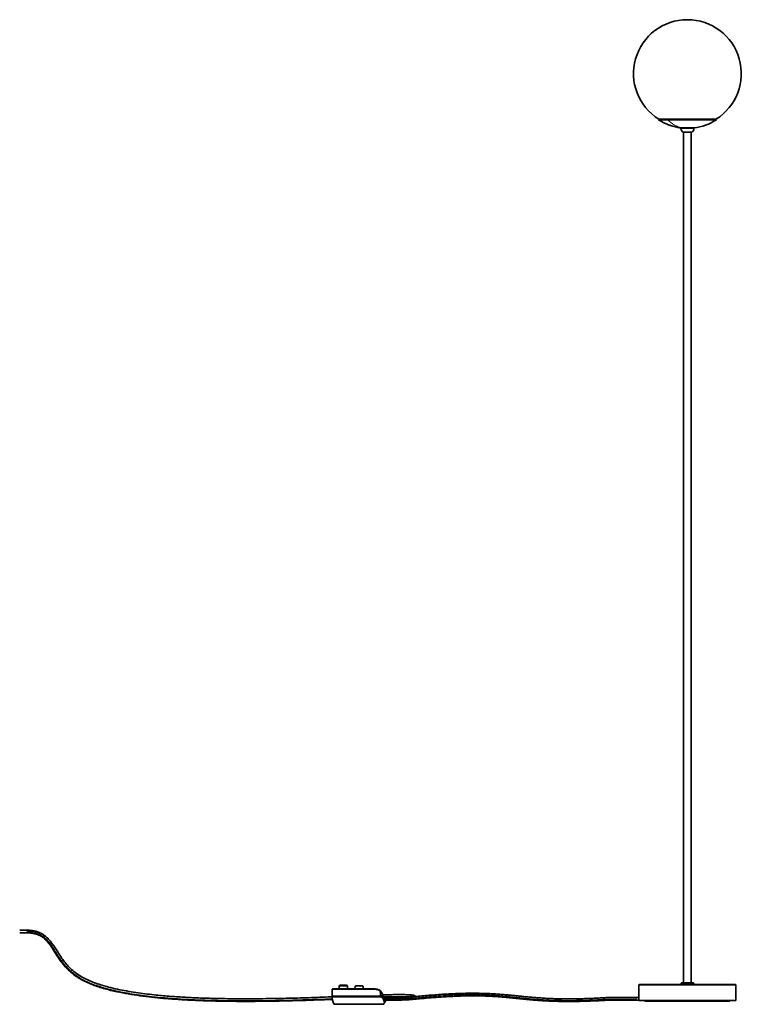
# Model space of a CAD drawing. Header units: millimetres. Extents: x 462 to 2655, y 340 to 4213.
# Tile 7 of 7: x 1316 to 2655, y 2386 to 4213. Entities that reach past the tile are written whole.
import ezdxf

# ---------------------------------------------------------------- set-up
doc = ezdxf.new("R2010")
doc.units = ezdxf.units.MM
doc.header["$LTSCALE"] = 15

msp = doc.modelspace()

# ---------------------------------------------------------------- linework, layer by layer
at = {"color": 7, "linetype": 'Continuous', "lineweight": 35}
for p, q in [((2501.9, 4028.4), (2501.3, 4027.6)), ((2518, 4027.6), (2501.3, 4027.6)), ((2518.4, 4028.4), (2501.9, 4028.4)), ((2608.9, 4027.6), (2518, 4027.6)), ((2608.4, 4028.4), (2518.4, 4028.4)), ((2608.9, 4027.6), (2608.4, 4028.4)), ((2543.1, 4012.3), (2543.1, 4011)), ((2554.8, 4012.3), (2543.1, 4012.3)), ((2548, 4004.4), (2554.9, 4004.4)), ((2548.1, 4004.3), (2548.1, 2426.1)), ((2567.1, 4012.3), (2554.8, 4012.3)), ((2554.9, 4004.4), (2562.3, 4004.4)), ((2562.1, 2426.1), (2562.1, 4004.3)), ((2567.1, 4011), (2567.1, 4012.3)), ((1330.1, 2523.5), (1316.1, 2523.5)), ((1316.1, 2518.7), (1330.1, 2518.7)), ((1895.9, 2413.8), (1895.7, 2401)), ((1909.2, 2419.7), (1909.2, 2414.8)), ((1922.2, 2421.7), (1911.2, 2421.7)), ((1925.2, 2414.8), (1916.7, 2414.8)), ((1924.2, 2414.8), (1924.2, 2419.7)), ((1938.4, 2419.5), (1938.3, 2414.8)), ((1953.3, 2414.8), (1953.2, 2419.5)), ((1975.1, 2414.6), (1975.8, 2414.5)), ((1982.6, 2412.8), (1983.2, 2412.6)), ((1984.7, 2411.7), (1983.3, 2412.5)), ((2466.1, 2423.1), (2465.1, 2422.1)), ((2465.1, 2422.1), (2465.1, 2399)), ((2555.1, 2422.1), (2465.1, 2422.1)), ((2555.1, 2423.1), (2466.1, 2423.1)), ((2543.9, 2426.1), (2543.4, 2425.6)), ((2543.4, 2425.6), (2543.4, 2423.1)), ((2543.4, 2425.6), (2555.1, 2425.6)), ((2543.9, 2426.1), (2555.1, 2426.1)), ((2555.1, 2426.1), (2566.4, 2426.1)), ((2555.1, 2425.6), (2566.9, 2425.6)), ((2644.1, 2423.1), (2555.1, 2423.1)), ((2645.1, 2422.1), (2555.1, 2422.1)), ((2566.9, 2425.6), (2566.4, 2426.1)), ((2566.9, 2423.1), (2566.9, 2425.6)), ((2645.1, 2422.1), (2644.1, 2423.1)), ((2645.1, 2393.1), (2645.1, 2422.1)), ((1985.5, 2401), (1895.7, 2401)), ((1897.5, 2401), (1897.5, 2400.1)), ((1982.6, 2400), (1982.6, 2401)), ((1985.5, 2402.7), (1985.4, 2410.5)), ((1985.5, 2401), (1985.5, 2402.7)), ((1989.8, 2404.6), (1989.8, 2404.6)), ((1992.2, 2400.8), (1991.2, 2400.8)), ((1993.5, 2396.2), (1994, 2394)), ((1994, 2394), (1994.1, 2393.6)), ((2050.8, 2400.4), (2050.8, 2400.5)), ((2465.2, 2398.5), (2460.1, 2398.5)), ((2460.1, 2393.7), (2465.2, 2393.7)), ((2465.2, 2396.1), (2465.2, 2393.1)), ((1992.1, 2392), (1993, 2392)), ((1992.6, 2389.9), (1993.4, 2389.9)), ((1993, 2393.3), (1992.7, 2392.5)), ((1992.7, 2392.5), (1992.9, 2392.5)), ((1992.7, 2389.6), (1993.3, 2389.6)), ((1993.5, 2389.8), (1993.2, 2389.8)), ((1993.3, 2389.6), (1993.2, 2389.8)), ((1993.3, 2389.6), (1993.3, 2389.8)), ((1994.6, 2391.4), (1994.1, 2393.4)), ((1994.6, 2391.4), (1994.6, 2391.2)), ((2465.2, 2393.1), (2645.1, 2393.1)), ((2476.1, 2393.1), (2476.1, 2392.1)), ((2634.1, 2392.1), (2476.1, 2392.1)), ((2634.1, 2392.1), (2634.1, 2393.1))]:
    msp.add_line(p, q, dxfattribs=at)
at = {"color": 7, "linetype": 'Continuous', "lineweight": 18}
for p, q in [((2554.8, 4011), (2543.1, 4011)), ((2567.1, 4011), (2554.8, 4011)), ((1330.1, 2521.1), (1330.1, 2523.5)), ((1330.1, 2518.7), (1330.1, 2521.1)), ((1924.2, 2419.7), (1909.2, 2419.7)), ((1953.2, 2419.5), (1938.4, 2419.5)), ((1990.6, 2402), (1991, 2400.8)), ((1991.5, 2396.4), (1990.6, 2396.4)), ((1992.5, 2396.2), (1993.5, 2396.2)), ((2460.1, 2398.5), (2460.1, 2395.6)), ((2460.1, 2395.6), (2460.1, 2393.7)), ((1899.6, 2386.6), (1991.8, 2386.6))]:
    msp.add_line(p, q, dxfattribs=at)
at = {"color": 7, "linetype": 'Continuous', "lineweight": 35, "flags": 128}
msp.add_lwpolyline([(1985.5, 2401), (1985.4, 2406.3), (1985.3, 2410.5)], dxfattribs=at)
at = {"color": 7, "linetype": 'Continuous', "lineweight": 35}
for centre, radius, start, end in [((2555.1, 4113.2), 100, 302.0464, 237.9536), ((2554.9, 4110.5), 99, 277.0258, 303.0557), ((2550.1, 4011), 6.95, 180, 252.1964), ((2560.2, 4011), 6.95, 287.8036, 0), ((1911.2, 2419.7), 2, 90, 180), ((1922.2, 2419.7), 2, 360, 90), ((1939.2, 2419.5), 0.75, 90, 179), ((1952.4, 2419.5), 0.75, 1, 90)]:
    msp.add_arc(centre, radius, start, end, dxfattribs=at)
at = {"color": 7, "linetype": 'Continuous', "lineweight": 18}
msp.add_arc((2557.7, 4067.7), 56.5, 225.3172, 258.9539, dxfattribs=at)
at = {"color": 7, "linetype": 'Continuous', "lineweight": 35}
for points, knots in [([(2501.3, 4027.6), (2502.9, 4026.6), (2505.9, 4024.7), (2510.2, 4022.4), (2514, 4020.5), (2517.3, 4019.1), (2520, 4018.1), (2522.7, 4017.1), (2526.1, 4015.9), (2530.6, 4014.6), (2536.1, 4013.4), (2540.6, 4012.5), (2543.2, 4012.3), (2543.5, 4012.3)], [0, 0, 0, 0, 0.123724, 0.232465, 0.325875, 0.40373, 0.465898, 0.518008, 0.598462, 0.701731, 0.827632, 0.975771, 1, 1, 1, 1]), ([(1895.7, 2399.9), (1893.4, 2399.8), (1884.2, 2399.5), (1868, 2398.9), (1847.2, 2398.2), (1826.3, 2397.6), (1798, 2396.9), (1762.1, 2396.4), (1718.8, 2396.2), (1680.7, 2396.8), (1648, 2397.8), (1620.6, 2399.2), (1593.2, 2401), (1569.1, 2403.2), (1548.6, 2405.6), (1531.5, 2407.9), (1514.5, 2410.7), (1497.5, 2414), (1482.4, 2417.6), (1469.1, 2421.3), (1457.7, 2425.1), (1446.5, 2429.4), (1435.8, 2434.3), (1425.8, 2440.1), (1416.5, 2446.9), (1408, 2454.7), (1400.7, 2462.9), (1394.5, 2471.2), (1389.2, 2479.2), (1384.2, 2487.1), (1379.3, 2494.8), (1374.7, 2501.3), (1370.3, 2506.5), (1366.2, 2510.6), (1361.7, 2514.4), (1356.5, 2517.6), (1350.7, 2520.3), (1345.3, 2521.8), (1340.8, 2522.7), (1337.3, 2523.2), (1333.7, 2523.4), (1331.3, 2523.5), (1330.1, 2523.5)], [0, 0, 0, 0, 0.011189, 0.045127, 0.079357, 0.113636, 0.14774, 0.219108, 0.290636, 0.361976, 0.407555, 0.452902, 0.498352, 0.544019, 0.572581, 0.600935, 0.629548, 0.658254, 0.686705, 0.706553, 0.726332, 0.746082, 0.765516, 0.784377, 0.802832, 0.821573, 0.840742, 0.856454, 0.872094, 0.887386, 0.902336, 0.917151, 0.926486, 0.935938, 0.945578, 0.955467, 0.965802, 0.976836, 0.982539, 0.988297, 0.994117, 1, 1, 1, 1]), ([(1330.1, 2518.7), (1331.4, 2518.7), (1333.8, 2518.6), (1337.4, 2518.3), (1340.9, 2517.8), (1345.4, 2516.9), (1350.5, 2515.2), (1355.9, 2512.4), (1360.7, 2509.1), (1364.9, 2505.2), (1368.7, 2501), (1373.2, 2495.1), (1378.4, 2487.3), (1384.6, 2477.4), (1391.2, 2467.5), (1398.5, 2458), (1406.6, 2449.3), (1415.4, 2441.7), (1424.9, 2435), (1435.2, 2429.3), (1446, 2424.4), (1457.2, 2420.1), (1468.6, 2416.4), (1483.4, 2412.3), (1501.6, 2408.2), (1523.1, 2404.3), (1544.8, 2401.2), (1566.6, 2398.6), (1590.7, 2396.4), (1617.1, 2394.5), (1645.8, 2393.1), (1678, 2392.1), (1713.8, 2391.5), (1753.2, 2391.5), (1792.6, 2392), (1832.1, 2392.9), (1865.1, 2394), (1886.5, 2394.8), (1894.7, 2395.1), (1896.2, 2395.1)], [0, 0, 0, 0, 0.006011, 0.011899, 0.017668, 0.023329, 0.033982, 0.043828, 0.053282, 0.062576, 0.071763, 0.080911, 0.099238, 0.118193, 0.137741, 0.157374, 0.176663, 0.195599, 0.214305, 0.233446, 0.252988, 0.272729, 0.292449, 0.312246, 0.348347, 0.384688, 0.420716, 0.456925, 0.493342, 0.54088, 0.588239, 0.635864, 0.700596, 0.765412, 0.830306, 0.895067, 0.960174, 0.992412, 1, 1, 1, 1]), ([(1898.5, 2414.6), (1898, 2414.6), (1897, 2414.5), (1896.1, 2414.2), (1896, 2413.9), (1895.9, 2413.8)], [0, 0, 0, 0, 0.290855, 0.64429, 1, 1, 1, 1]), ([(1899.2, 2414.8), (1898.6, 2414.8), (1897.2, 2414.8), (1896.7, 2414.8), (1897.3, 2414.8), (1899, 2414.8), (1901.9, 2414.8), (1905.9, 2414.8), (1910.7, 2414.8), (1916.5, 2414.8), (1922.9, 2414.8), (1929.9, 2414.8), (1937.3, 2414.8), (1944.8, 2414.8), (1952.4, 2414.8), (1959.9, 2414.8), (1967, 2414.8), (1972.5, 2414.8), (1976.7, 2414.5), (1979.6, 2414), (1982.4, 2413.1), (1984, 2412.1), (1984.8, 2411.6)], [0, 0, 0, 0, 0.055283, 0.110763, 0.166242, 0.221525, 0.276941, 0.332477, 0.387772, 0.443137, 0.498702, 0.554021, 0.609348, 0.664916, 0.720266, 0.775565, 0.83113, 0.886967, 0.915037, 0.943223, 0.97154, 1, 1, 1, 1]), ([(1916.7, 2414.8), (1916.6, 2414.8), (1916.3, 2414.8), (1915.9, 2414.8), (1915.4, 2414.8), (1915, 2414.8), (1914.6, 2414.8), (1914.4, 2414.8), (1914.4, 2414.8), (1914.3, 2414.8), (1913.4, 2414.8), (1911.8, 2414.8), (1910.1, 2414.8), (1909.2, 2414.8), (1908.8, 2414.8), (1908.6, 2414.8), (1908.5, 2414.8), (1908.4, 2414.8), (1908.3, 2414.8), (1908.3, 2414.8), (1908.2, 2414.8), (1908.2, 2414.8), (1908.2, 2414.8)], [0, 0, 0, 0, 0.0301787, 0.0603554, 0.0905305, 0.1356664, 0.164623, 0.1743963, 0.1781065, 0.1796675, 0.1810324, 0.4092749, 0.5547205, 0.7244088, 0.7623324, 0.8002434, 0.8381493, 0.874375, 0.9130002, 0.9459545, 0.972978, 1, 1, 1, 1]), ([(1939.2, 2420.3), (1939.3, 2420.3), (1939.5, 2420.3), (1941, 2420.3), (1943.2, 2420.3), (1945.8, 2420.3), (1948.4, 2420.3), (1950.6, 2420.3), (1952.1, 2420.3), (1952.3, 2420.3), (1952.4, 2420.3)], [0, 0, 0, 0, 0.125072, 0.25012, 0.375063, 0.499959, 0.624982, 0.750053, 0.87509, 1, 1, 1, 1]), ([(1899.6, 2386.6), (1898.9, 2387.8), (1897.6, 2390.2), (1896.5, 2393.7), (1895.8, 2397), (1895.7, 2399.1), (1895.7, 2400.1)], [0, 0, 0, 0, 0.292907, 0.573446, 0.788019, 1, 1, 1, 1]), ([(1983.6, 2400.1), (1981.7, 2400.1), (1978.1, 2400.1), (1971.6, 2400.1), (1964.6, 2400.1), (1957.4, 2400.1), (1950.3, 2400.1), (1943.2, 2400.1), (1936, 2400.1), (1928.8, 2400.1), (1921.7, 2400.1), (1915.1, 2400.1), (1909.2, 2400.1), (1904.2, 2400.1), (1900.3, 2400.1), (1897.6, 2400.1), (1896, 2400.1), (1895.8, 2400.1), (1895.7, 2400.1)], [0, 0, 0, 0, 0.0657778, 0.1311124, 0.195204, 0.2573419, 0.3169447, 0.3739819, 0.432762, 0.4942178, 0.5578108, 0.6228642, 0.6885988, 0.7541853, 0.8188052, 0.8817104, 0.9422704, 1, 1, 1, 1]), ([(1991, 2395.6), (1990.8, 2396.2), (1990.3, 2397.4), (1989, 2398.6), (1987.2, 2399.6), (1985.4, 2400), (1984.1, 2400.1), (1983.6, 2400.1)], [0, 0, 0, 0, 0.187751, 0.38214, 0.614089, 0.852699, 1, 1, 1, 1]), ([(1983.7, 2400.9), (1984, 2400.9), (1984.6, 2400.9), (1985.2, 2401), (1985.5, 2401)], [0, 0, 0, 0, 0.559985, 1, 1, 1, 1]), ([(1987, 2399.5), (1986.9, 2399.7), (1985.9, 2400.4), (1984.7, 2400.7), (1983.7, 2400.9)], [0, 0, 0, 0, 0.16639, 1, 1, 1, 1]), ([(1984.8, 2411.6), (1984.9, 2411.5), (1985.1, 2411.3), (1985.2, 2411.1), (1985.3, 2410.9), (1985.3, 2410.7), (1985.3, 2410.6), (1985.3, 2410.5)], [0, 0, 0, 0, 0.410006, 0.590781, 0.680945, 0.838521, 1, 1, 1, 1]), ([(1984.8, 2411.5), (1985, 2411.4), (1985.2, 2411.2), (1985.4, 2410.8), (1985.4, 2410.6), (1985.4, 2410.5)], [0, 0, 0, 0, 0.405061, 0.773083, 1, 1, 1, 1]), ([(1984.8, 2411.5), (1985.5, 2411), (1986.8, 2409.9), (1988.3, 2407.6), (1989.6, 2405.1), (1990.3, 2403.3), (1990.7, 2402.4)], [0, 0, 0, 0, 0.250715, 0.501094, 0.750868, 1, 1, 1, 1]), ([(1985.5, 2402.7), (1986.5, 2402.6), (1988.4, 2402.3), (1989.9, 2402.1), (1990.6, 2402)], [0, 0, 0, 0, 0.50519, 1, 1, 1, 1]), ([(1985.5, 2401), (1985.9, 2400.9), (1986.9, 2400.7), (1988.4, 2400.2), (1989.8, 2399.2), (1990.9, 2398), (1991.3, 2396.9), (1991.5, 2396.4)], [0, 0, 0, 0, 0.132569, 0.368156, 0.608743, 0.80197, 1, 1, 1, 1]), ([(1987.3, 2408.9), (1987.5, 2408.8), (1987.8, 2408.4), (1988.1, 2408), (1988.2, 2407.7)], [0, 0, 0, 0, 0.38222, 1, 1, 1, 1]), ([(1988.4, 2407.4), (1988.4, 2407.4), (1988.7, 2406.9), (1989.2, 2406), (1989.4, 2405.5), (1989.5, 2405.2)], [0, 0, 0, 0, 0.06015, 0.415134, 1, 1, 1, 1]), ([(1989.6, 2405), (1989.6, 2405), (1989.8, 2404.5), (1989.8, 2404.6), (1989.8, 2404.6)], [0, 0, 0, 0, 0.05034, 1, 1, 1, 1]), ([(2050.9, 2400.5), (2050.7, 2400.8), (2050.4, 2401.5), (2049.4, 2402.2), (2048.5, 2402.5), (2048.1, 2402.6), (2047.6, 2402.7), (2047.1, 2402.9), (2045.9, 2403.1), (2043.8, 2403.3), (2040.2, 2403.6), (2035.9, 2403.8), (2031, 2404), (2025.8, 2404.1), (2019.3, 2404.1), (2011.4, 2404), (2002.1, 2403.9), (1995, 2403.7), (1990.9, 2403.5), (1990.2, 2403.5)], [0, 0, 0, 0, 0.033186, 0.063145, 0.082702, 0.097018, 0.111865, 0.127304, 0.143387, 0.204176, 0.274927, 0.349857, 0.427002, 0.505618, 0.584756, 0.709976, 0.837832, 0.969937, 1, 1, 1, 1]), ([(1990.7, 2402.4), (1990.7, 2402.3), (1990.7, 2402.2), (1990.7, 2402.1), (1990.6, 2402), (1990.6, 2402)], [0, 0, 0, 0, 0.584343, 0.798548, 1, 1, 1, 1]), ([(1990.7, 2402.4), (1990.9, 2401.5), (1991.5, 2399.8), (1992.1, 2397.5), (1992.6, 2395.5), (1992.9, 2394.5), (1993, 2394)], [0, 0, 0, 0, 0.251516, 0.500969, 0.75034, 1, 1, 1, 1]), ([(1992.9, 2388.6), (1992.9, 2388.6), (1992.8, 2388.7), (1992.6, 2389.8), (1992.3, 2391.5), (1991.7, 2393.7), (1991.2, 2395.2), (1991, 2395.6)], [0, 0, 0, 0, 0.202108, 0.408335, 0.647436, 0.893816, 1, 1, 1, 1]), ([(1992.7, 2392.5), (1992.5, 2393), (1992.3, 2394.2), (1991.8, 2395.7), (1991.5, 2396.4)], [0, 0, 0, 0, 0.495727, 1, 1, 1, 1]), ([(1992.2, 2400.8), (1992.2, 2400.8), (1992.2, 2400.8), (1992.4, 2400.3), (1992.6, 2399.4), (1993, 2398.1), (1993.3, 2396.9), (1993.5, 2396.3), (1993.5, 2396.2)], [0, 0, 0, 0, 0.101808, 0.305729, 0.512967, 0.728169, 0.950971, 1, 1, 1, 1]), ([(1992.8, 2398.8), (1995.6, 2398.9), (2001.5, 2399), (2010.4, 2399.2), (2018.3, 2399.3), (2023.6, 2399.3), (2025.8, 2399.2), (2026.3, 2399.2)], [0, 0, 0, 0, 0.238842, 0.513931, 0.781728, 0.951429, 1, 1, 1, 1]), ([(2460.1, 2398.5), (2458.5, 2398.5), (2455.5, 2398.5), (2451.3, 2398.5), (2448, 2398.5), (2443.9, 2398.5), (2438.5, 2398.6), (2431.4, 2398.7), (2424.3, 2398.7), (2417.7, 2398.7), (2412, 2398.6), (2406.9, 2398.5), (2402.1, 2398.3), (2397.3, 2398), (2392.5, 2397.8), (2387.3, 2397.5), (2381.8, 2397.3), (2376.1, 2397), (2370.2, 2396.8), (2362, 2396.5), (2351.5, 2396.3), (2338.6, 2396.1), (2326.7, 2396.1), (2315.8, 2396.3), (2306.2, 2396.6), (2296.2, 2397), (2286.1, 2397.6), (2276, 2398.3), (2266.1, 2399.1), (2256.5, 2400), (2247.2, 2400.9), (2237.9, 2401.9), (2228.7, 2402.8), (2219.2, 2403.7), (2209.3, 2404.6), (2199, 2405.3), (2188.3, 2405.9), (2177.3, 2406.3), (2166.6, 2406.5), (2156.3, 2406.6), (2146.6, 2406.5), (2136.9, 2406.3), (2127.1, 2406), (2117.3, 2405.5), (2106, 2405), (2093.2, 2404.1), (2079.2, 2403.1), (2065.7, 2402), (2054.8, 2401), (2046.3, 2400.1), (2039.7, 2399.6), (2032.3, 2399.2), (2023.4, 2398.8), (2013.1, 2398.6), (2002.5, 2398.5), (1995.8, 2398.5), (1992.9, 2398.5)], [0, 0, 0, 0, 0.0096953, 0.0185537, 0.0253949, 0.0298457, 0.0432027, 0.058255, 0.073171, 0.086664, 0.0982361, 0.1079133, 0.1190997, 0.1293539, 0.1401577, 0.1516495, 0.1637809, 0.1764001, 0.1891838, 0.2020403, 0.2289122, 0.255579, 0.2819388, 0.3016678, 0.3212478, 0.3407664, 0.3626768, 0.3845991, 0.4066642, 0.4288373, 0.4511171, 0.4734879, 0.4959003, 0.5182752, 0.5420626, 0.5657512, 0.5893045, 0.6127405, 0.6361937, 0.6557509, 0.6753763, 0.6951242, 0.7150433, 0.7351208, 0.7552754, 0.7856623, 0.8159231, 0.8457676, 0.875073, 0.8893392, 0.9038786, 0.919317, 0.9358788, 0.9590377, 0.9825339, 1, 1, 1, 1]), ([(2046.8, 2401.2), (2046.8, 2401.2), (2046.8, 2401.3), (2046.4, 2401.1), (2045.6, 2401), (2044, 2400.7), (2041.7, 2400.4), (2038.8, 2400.1), (2035.7, 2399.8), (2032.4, 2399.6), (2028.5, 2399.3), (2024, 2399.1), (2018.7, 2398.9), (2013.4, 2398.7), (2007.9, 2398.6), (2002.4, 2398.5), (1997.4, 2398.5), (1994.1, 2398.5), (1992.9, 2398.5)], [0, 0, 0, 0, 0.008143, 0.03859, 0.079084, 0.129052, 0.187661, 0.256823, 0.309898, 0.369383, 0.43609, 0.510895, 0.594747, 0.688675, 0.766407, 0.850934, 0.942793, 1, 1, 1, 1]), ([(1992.9, 2392.5), (1993, 2392.5), (1993.3, 2392.5), (1993.6, 2392.7), (1993.9, 2393), (1994, 2393.3), (1994.1, 2393.7), (1994, 2393.9), (1994, 2394)], [0, 0, 0, 0, 0.166295, 0.332549, 0.500712, 0.679608, 0.874537, 1, 1, 1, 1]), ([(1993, 2394), (1993, 2393.9), (1993, 2393.8), (1993, 2393.6), (1993, 2393.4), (1993, 2393.3)], [0, 0, 0, 0, 0.312332, 0.649945, 1, 1, 1, 1]), ([(1993, 2392), (1993.1, 2392), (1993.4, 2392.1), (1993.7, 2392.2), (1994, 2392.5), (1994.1, 2392.9), (1994.2, 2393.3), (1994.1, 2393.5), (1994.1, 2393.6)], [0, 0, 0, 0, 0.16995, 0.339865, 0.511497, 0.692416, 0.887004, 1, 1, 1, 1]), ([(1994.1, 2393.7), (1996.5, 2393.7), (2002.9, 2393.7), (2013, 2393.8), (2023.3, 2394), (2032, 2394.3), (2039.2, 2394.7), (2045.7, 2395.3), (2051.8, 2395.9), (2057.9, 2396.4), (2064.2, 2397), (2072.3, 2397.7), (2082.6, 2398.5), (2094.9, 2399.4), (2106.5, 2400.2), (2117.2, 2400.7), (2127, 2401.2), (2136.8, 2401.5), (2146.5, 2401.7), (2156.2, 2401.8), (2166.4, 2401.8), (2177.1, 2401.5), (2188, 2401.1), (2198.7, 2400.5), (2209, 2399.8), (2219.9, 2398.9), (2231.4, 2397.7), (2243.6, 2396.5), (2256.1, 2395.2), (2267.6, 2394.1), (2278, 2393.3), (2287.1, 2392.7), (2296.5, 2392.2), (2306.1, 2391.8), (2315.9, 2391.5), (2326.4, 2391.4), (2337.6, 2391.3), (2349.4, 2391.4), (2361.1, 2391.7), (2372.5, 2392.1), (2381.4, 2392.4), (2387.9, 2392.7), (2392, 2392.9), (2395.9, 2393.1), (2399.6, 2393.3), (2403.4, 2393.5), (2407.2, 2393.7), (2411.4, 2393.8), (2416, 2393.9), (2421.4, 2393.9), (2427.3, 2393.9), (2433.5, 2393.9), (2438.4, 2393.8), (2441.7, 2393.8), (2443.5, 2393.7), (2445.5, 2393.7), (2448, 2393.7), (2451.3, 2393.7), (2455.5, 2393.7), (2458.5, 2393.7), (2460.1, 2393.7)], [0, 0, 0, 0, 0.015044, 0.038541, 0.061769, 0.077822, 0.092899, 0.10708, 0.120812, 0.134659, 0.14876, 0.163017, 0.189339, 0.216031, 0.242795, 0.262976, 0.283078, 0.303018, 0.322781, 0.342411, 0.361966, 0.38541, 0.408829, 0.432364, 0.456043, 0.479839, 0.509722, 0.539666, 0.569521, 0.599237, 0.618959, 0.638595, 0.658252, 0.677952, 0.697713, 0.717618, 0.741768, 0.766172, 0.790717, 0.815333, 0.839505, 0.849095, 0.858275, 0.867022, 0.875319, 0.883343, 0.892346, 0.90045, 0.909928, 0.920852, 0.933055, 0.945997, 0.958671, 0.962596, 0.966264, 0.97001, 0.974545, 0.981429, 0.990304, 1, 1, 1, 1]), ([(2465.1, 2399), (2465.1, 2399), (2465.1, 2399.1), (2465.1, 2398.8), (2465.2, 2398.2), (2465.2, 2397.4), (2465.2, 2396.6), (2465.2, 2396.2), (2465.2, 2396.1)], [0, 0, 0, 0, 0.073948, 0.288474, 0.503043, 0.717717, 0.932392, 1, 1, 1, 1]), ([(1899.6, 2386.6), (1899.6, 2386.5), (1899.7, 2386.3), (1900, 2386.1), (1900.3, 2386.1), (1900.4, 2386.1)], [0, 0, 0, 0, 0.276561, 0.562655, 1, 1, 1, 1]), ([(1900.4, 2386.1), (1900.5, 2386.1), (1900.8, 2386.1), (1902.5, 2386.1), (1905.2, 2386.1), (1908.9, 2386.1), (1913.6, 2386.1), (1919, 2386.1), (1925.1, 2386.1), (1931.6, 2386.1), (1938.6, 2386.1), (1945.7, 2386.1), (1952.8, 2386.1), (1959.7, 2386.1), (1966.3, 2386.1), (1972.4, 2386.1), (1977.8, 2386.1), (1982.4, 2386.1), (1986.2, 2386.1), (1988.9, 2386.1), (1990.6, 2386.1), (1990.8, 2386.1), (1990.9, 2386.1)], [0, 0, 0, 0, 0.050194, 0.100125, 0.15002, 0.200139, 0.250102, 0.299983, 0.350075, 0.400077, 0.449951, 0.5, 0.550049, 0.599923, 0.649925, 0.700017, 0.749898, 0.799861, 0.84998, 0.899875, 0.949806, 1, 1, 1, 1]), ([(1990.9, 2386.1), (1991, 2386.1), (1991.2, 2386.1), (1991.5, 2386.2), (1991.7, 2386.4), (1991.8, 2386.6)], [0, 0, 0, 0, 0.276553, 0.562642, 1, 1, 1, 1]), ([(1992.9, 2388.6), (1992.7, 2388.2), (1992.3, 2387.5), (1992, 2386.9), (1991.8, 2386.6)], [0, 0, 0, 0, 0.556648, 1, 1, 1, 1]), ([(1993.4, 2389.9), (1993.6, 2389.9), (1993.8, 2389.9), (1994.2, 2390.1), (1994.5, 2390.4), (1994.6, 2390.8), (1994.7, 2391.1), (1994.6, 2391.3), (1994.6, 2391.4)], [0, 0, 0, 0, 0.185846, 0.371681, 0.558009, 0.746244, 0.936972, 1, 1, 1, 1]), ([(1994.6, 2391.2), (1994.7, 2391.1), (1994.7, 2390.8), (1994.6, 2390.4), (1994.3, 2390.1), (1994, 2389.8), (1993.7, 2389.8), (1993.5, 2389.8), (1993.5, 2389.8)], [0, 0, 0, 0, 0.191549, 0.383127, 0.573891, 0.763079, 0.950848, 1, 1, 1, 1])]:
    msp.add_open_spline(points, degree=3, knots=knots, dxfattribs=at)
at = {"color": 7, "linetype": 'Continuous', "lineweight": 18}
for points, knots in [([(1896, 2396.6), (1893.7, 2396.5), (1883.7, 2396.1), (1865.5, 2395.5), (1841.3, 2394.7), (1816.3, 2394), (1788.5, 2393.4), (1758.1, 2393), (1725.2, 2392.9), (1692.3, 2393.3), (1661.9, 2394), (1634.2, 2395.1), (1609.4, 2396.5), (1585.2, 2398.4), (1563.1, 2400.5), (1543.1, 2403), (1525.2, 2405.6), (1508.1, 2408.6), (1491.9, 2411.9), (1476.7, 2415.7), (1462.6, 2420), (1449.8, 2424.5), (1438.6, 2429.4), (1428.8, 2434.6), (1420.1, 2440.3), (1412.5, 2446.3), (1405.8, 2452.6), (1399.3, 2459.8), (1393, 2467.9), (1387, 2476.8), (1381.5, 2485.5), (1376.3, 2493.6), (1371.5, 2500.4), (1367, 2505.9), (1362.6, 2510.2), (1357.7, 2513.9), (1353.2, 2516.4), (1349.2, 2518), (1345.8, 2519.1), (1342.3, 2520), (1338.5, 2520.6), (1334.4, 2521), (1331.6, 2521), (1330.1, 2521.1)], [0, 0, 0, 0, 0.010968, 0.049181, 0.088938, 0.129982, 0.172052, 0.22568, 0.279982, 0.334443, 0.38855, 0.430486, 0.471647, 0.511795, 0.550695, 0.581741, 0.611656, 0.640326, 0.667642, 0.693507, 0.71784, 0.740584, 0.760013, 0.778096, 0.794896, 0.810614, 0.825466, 0.83962, 0.858006, 0.875499, 0.892163, 0.907999, 0.923029, 0.933146, 0.943047, 0.952906, 0.962981, 0.968457, 0.974135, 0.980072, 0.986325, 0.992949, 1, 1, 1, 1]), ([(1985.3, 2410.5), (1985, 2410.8), (1984.3, 2411.3), (1983.1, 2411.9), (1981.9, 2412.4), (1980.6, 2412.8), (1979.2, 2413.1), (1977.5, 2413.4), (1975.5, 2413.6), (1973.3, 2413.7), (1970.8, 2413.8), (1967, 2413.8), (1962, 2413.8), (1956, 2413.8), (1950.7, 2413.8), (1947.3, 2413.8), (1945.8, 2413.8)], [0, 0, 0, 0, 0.0390854, 0.0797606, 0.1222258, 0.1615259, 0.2031727, 0.2472538, 0.3051492, 0.3702441, 0.4265443, 0.4967413, 0.647901, 0.7821693, 0.899538, 1, 1, 1, 1]), ([(1990.6, 2402), (1990.6, 2402.1), (1990.4, 2402.6), (1990.1, 2403.4), (1989.6, 2404.6), (1989, 2405.8), (1988.2, 2407.3), (1987.1, 2408.9), (1985.9, 2410), (1985.4, 2410.5)], [0, 0, 0, 0, 0.00653, 0.138092, 0.259766, 0.382663, 0.502342, 0.755418, 1, 1, 1, 1]), ([(1991, 2400.8), (1991.3, 2400), (1991.7, 2398.5), (1992.2, 2396.5), (1992.7, 2394.7), (1992.9, 2393.8), (1993, 2393.3)], [0, 0, 0, 0, 0.250026, 0.50019, 0.75005, 1, 1, 1, 1]), ([(2039.8, 2400.2), (2039.7, 2400.2), (2038.3, 2400.3), (2035.2, 2400.5), (2030.4, 2400.6), (2024.5, 2400.7), (2017.6, 2400.7), (2009.6, 2400.7), (2001, 2400.5), (1995.2, 2400.3), (1992.4, 2400.2)], [0, 0, 0, 0, 0.0168142, 0.1170598, 0.2294326, 0.3550298, 0.4948087, 0.6583786, 0.8396472, 1, 1, 1, 1]), ([(2460.1, 2395.6), (2458, 2395.6), (2454.1, 2395.6), (2449.1, 2395.6), (2445.6, 2395.7), (2443.1, 2395.7), (2441.1, 2395.7), (2439, 2395.8), (2436.6, 2395.8), (2432.3, 2395.8), (2426, 2395.9), (2418.2, 2395.9), (2411.3, 2395.8), (2405.2, 2395.6), (2399.6, 2395.3), (2392.3, 2394.9), (2382.8, 2394.4), (2371.1, 2394), (2358.7, 2393.6), (2346.6, 2393.4), (2335.1, 2393.3), (2324.2, 2393.4), (2313.4, 2393.6), (2302.8, 2393.9), (2292.5, 2394.4), (2282.6, 2395), (2273, 2395.7), (2263.7, 2396.5), (2254.1, 2397.4), (2244.1, 2398.6), (2233.7, 2399.6), (2223.3, 2400.6), (2212.7, 2401.7), (2201.9, 2402.6), (2191.3, 2403.3), (2180.8, 2403.7), (2170.4, 2404), (2159.7, 2404.2), (2148.6, 2404.1), (2137.2, 2403.9), (2125.5, 2403.5), (2113.7, 2402.9), (2101.8, 2402.3), (2090.7, 2401.5), (2080.5, 2400.7), (2071.2, 2400), (2062.2, 2399.2), (2053.5, 2398.4), (2045.8, 2397.6), (2038.2, 2397.1), (2030.6, 2396.7), (2021.8, 2396.4), (2011.9, 2396.2), (2002.4, 2396.1), (1996.1, 2396.1), (1993.5, 2396.1)], [0, 0, 0, 0, 0.012845, 0.023676, 0.030468, 0.034445, 0.038467, 0.042877, 0.047612, 0.052607, 0.069265, 0.085938, 0.099744, 0.112317, 0.124423, 0.13727, 0.161732, 0.187517, 0.213957, 0.240518, 0.263046, 0.285256, 0.30711, 0.328629, 0.34992, 0.370711, 0.391497, 0.412367, 0.433367, 0.458542, 0.483849, 0.509185, 0.534444, 0.559567, 0.584586, 0.60601, 0.627609, 0.649575, 0.672095, 0.695324, 0.718915, 0.743277, 0.768291, 0.793778, 0.814295, 0.834717, 0.854823, 0.874359, 0.89378, 0.907863, 0.923828, 0.941975, 0.962218, 0.984111, 1, 1, 1, 1]), ([(1993, 2392), (1993, 2392.1), (1992.9, 2392.2), (1992.9, 2392.4), (1992.9, 2392.5)], [0, 0, 0, 0, 0.561642, 1, 1, 1, 1]), ([(1993.5, 2389.8), (1993.5, 2389.8), (1993.5, 2389.8), (1993.5, 2389.9), (1993.4, 2389.9)], [0, 0, 0, 0, 0.559909, 1, 1, 1, 1])]:
    msp.add_open_spline(points, degree=3, knots=knots, dxfattribs=at)
msp.add_open_spline([(1945.8, 2413.8), (1943.6, 2413.8), (1939.3, 2413.8), (1932.8, 2413.8), (1926.6, 2413.8), (1920.8, 2413.8), (1915.3, 2413.8), (1910.4, 2413.8), (1906.1, 2413.8), (1902.5, 2413.8), (1899.6, 2413.8), (1897.5, 2413.8), (1896.1, 2413.8), (1896, 2413.8), (1895.9, 2413.8)], degree=3, dxfattribs=at)

doc.saveas('drawing.dxf')
